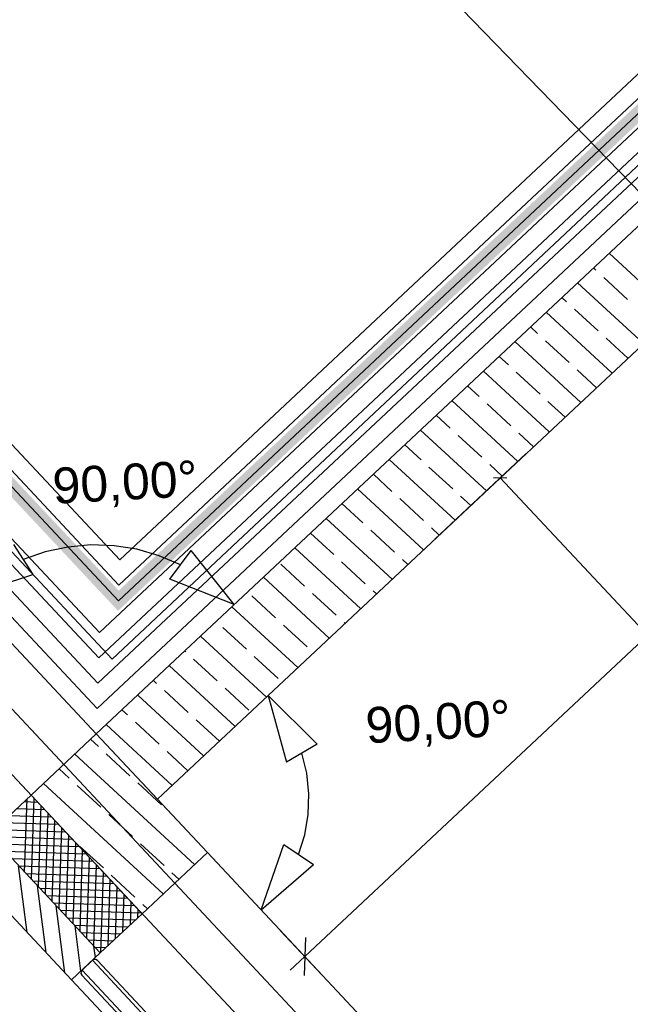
# Model space of a CAD drawing. Extents: x 199 to 1388, y 138 to 979.
# Tile 11 of 155: x 410 to 444, y 396 to 451. Entities that reach past the tile are written whole.
import ezdxf
from ezdxf.lldxf.tags import DXFTag

# ---------------------------------------------------------------- set-up
doc = ezdxf.new("R2010")
doc.units = 0
doc.layers.get('0').update_dxf_attribs({"lineweight": 25})
for name, color, linetype, lineweight, true_color in [('01AFU Allgemein Bemaßung-A07ET47HDI', 7, 'Continuous', 25, 0x848484), ('20 Außenwände-A07ET47EDI', 7, 'Continuous', 25, 0x848484), ('20 Dach Stb-Decke-A07ET47IDI', 7, 'Continuous', 25, 0x848484), ('20 Fenster als Fassade-A07ET47TDI', 7, 'Continuous', 25, 0x848484), ('20 Fundament-A07ET47RDI', 7, 'Continuous', 25, 0x848484), ('20 Innenwände-A07ET47KDI', 7, 'Continuous', 25, 0x848484), ('A-0', 7, 'Continuous', 25, 0x848484), ('H_Ruecklauf', 5, 'STRICHLINIE2', 35, 0x0000ff), ('H_Vorlauf', 1, 'Continuous', 35, 0xff0000), ('UPO_Loop2', 140, 'Continuous', 30, 0x00bfff), ('Uponor_TeilFlaecheGrenze', 6, 'Continuous', 25, 0xff00ff), ('Uponor_ZonenGrenze', 1, 'Continuous', 25, 0xff0000)]:
    doc.layers.add(name, color=color, linetype=linetype, lineweight=lineweight, true_color=true_color)
doc.layers.add('02 Raster Gebäude-A07ET47NDI', color=7, linetype='Continuous', lineweight=25)
doc.layers.add('H_Mass', color=7, linetype='Continuous', lineweight=25)
doc.styles.get("Standard").update_dxf_attribs({"font": 'arial.ttf'})
tags = doc.linetypes.add('Raster-A07ET47ODI', pattern=[0.2, 0.1, -0.05, 0, -0.05]).pattern_tags.tags
tags[10:11] = [DXFTag(74, 4), DXFTag(75, 0), DXFTag(340, '0'), DXFTag(46, 1.0), DXFTag(50, 0.0), DXFTag(44, 0.0), DXFTag(45, 0.0)]
tags[8:9] = [DXFTag(74, 4), DXFTag(75, 0), DXFTag(340, '0'), DXFTag(46, 1.0), DXFTag(50, 0.0), DXFTag(44, 0.0), DXFTag(45, 0.0)]
tags[6:7] = [DXFTag(74, 4), DXFTag(75, 0), DXFTag(340, '0'), DXFTag(46, 1.0), DXFTag(50, 0.0), DXFTag(44, 0.0), DXFTag(45, 0.0)]
tags[4:5] = [DXFTag(74, 4), DXFTag(75, 0), DXFTag(340, '0'), DXFTag(46, 1.0), DXFTag(50, 0.0), DXFTag(44, 0.0), DXFTag(45, 0.0)]
tags = doc.linetypes.add('Strichlinie eng-A07ET47GDI', pattern=[0.115, 0.075, -0.04]).pattern_tags.tags
tags[6:7] = [DXFTag(74, 4), DXFTag(75, 0), DXFTag(340, '0'), DXFTag(46, 1.0), DXFTag(50, 0.0), DXFTag(44, 0.0), DXFTag(45, 0.0)]
tags[4:5] = [DXFTag(74, 4), DXFTag(75, 0), DXFTag(340, '0'), DXFTag(46, 1.0), DXFTag(50, 0.0), DXFTag(44, 0.0), DXFTag(45, 0.0)]
tags = doc.linetypes.add('STRICHLINIE2', pattern=[9.525, 6.35, -3.175]).pattern_tags.tags
tags[6:7] = [DXFTag(74, 4), DXFTag(75, 0), DXFTag(340, '0'), DXFTag(46, 0.0), DXFTag(50, 0.0), DXFTag(44, 0.0), DXFTag(45, 0.0)]
tags[4:5] = [DXFTag(74, 4), DXFTag(75, 0), DXFTag(340, '0'), DXFTag(46, 0.0), DXFTag(50, 0.0), DXFTag(44, 0.0), DXFTag(45, 0.0)]
tags = doc.linetypes.add('Öffnungslinie Tür Fenster-A07ET47JDI', pattern=[0.115, 0.075, -0.04]).pattern_tags.tags
tags[6:7] = [DXFTag(74, 4), DXFTag(75, 0), DXFTag(340, '0'), DXFTag(46, 1.0), DXFTag(50, 0.0), DXFTag(44, 0.0), DXFTag(45, 0.0)]
tags[4:5] = [DXFTag(74, 4), DXFTag(75, 0), DXFTag(340, '0'), DXFTag(46, 1.0), DXFTag(50, 0.0), DXFTag(44, 0.0), DXFTag(45, 0.0)]

# ---------------------------------------------------------------- blocks, each defined once
blk = doc.blocks.new('Referenz-A07ET47ZDI', base_point=(226.995, 158.1))
at = {"layer": '01AFU Allgemein Bemaßung-A07ET47HDI'}
for p, q in [((390.286, 497.373), (446.073, 439.88)), ((479.939, 449.05), (426.039, 398.559)), ((409.763, 421.566), (410.85, 419.888)), ((412.797, 421.429), (411.53, 421.154)), ((414.088, 421.545), (412.797, 421.429)), ((415.383, 421.503), (414.088, 421.545)), ((416.664, 421.302), (415.383, 421.503)), ((417.91, 420.946), (416.664, 421.302)), ((418.506, 419.638), (419.701, 421.242)), ((422.096, 418.21), (419.701, 421.242)), ((411.53, 421.154), (410.307, 420.727)), ((419.103, 420.44), (417.91, 420.946)), ((407.175, 418.697), (410.85, 419.888)), ((422.096, 418.21), (418.506, 419.638)), ((423.99, 413.133), (425.016, 409.408)), ((423.99, 413.133), (426.741, 410.42)), ((426.741, 410.42), (425.016, 409.408)), ((426.153, 408.793), (425.879, 409.914)), ((426.273, 407.645), (426.153, 408.793)), ((426.235, 406.491), (426.273, 407.645)), ((426.041, 405.354), (426.235, 406.491)), ((425.694, 404.253), (426.041, 405.354)), ((423.599, 401.164), (424.866, 404.814)), ((424.866, 404.814), (426.521, 403.692)), ((423.599, 401.164), (426.521, 403.692)), ((424.672, 400.019), (427, 397.533)), ((426.074, 399.62), (426.004, 397.499)), ((426.039, 398.559), (425.218, 397.79))]:
    blk.add_line(p, q, dxfattribs=at)
at = {"layer": '02 Raster Gebäude-A07ET47NDI', "linetype": 'Raster-A07ET47ODI', "ltscale": 56.250004}
blk.add_line((268.905, 562.647), (551.626, 260.835), dxfattribs=at)
at = {"layer": '20 Außenwände-A07ET47EDI'}
for p, q in [((380.209, 447.484), (414.392, 410.993)), ((410.743, 407.575), (414.392, 410.993)), ((414.509, 410.285), (414.069, 410.691)), ((419.883, 403.698), (413.191, 409.868)), ((416.274, 408.658), (414.95, 409.879)), ((412.882, 408.521), (412.313, 409.046)), ((418.127, 402.053), (411.435, 408.223)), ((414.647, 406.894), (413.323, 408.114)), ((418.038, 407.031), (416.715, 408.252)), ((408.407, 405.387), (410.743, 407.575)), ((410.743, 407.575), (416.949, 400.95)), ((410.352, 407.208), (411.109, 407.184)), ((410.386, 403.275), (410.52, 407.366)), ((410.773, 402.862), (410.921, 407.385)), ((411.16, 402.449), (411.307, 406.972)), ((420.598, 404.368), (417.81, 407.344)), ((409.526, 406.435), (411.883, 406.358)), ((409.939, 406.822), (411.496, 406.771)), ((411.546, 402.036), (411.694, 406.559)), ((416.411, 405.267), (415.088, 406.487)), ((418.514, 406.593), (418.479, 406.625)), ((409.113, 406.048), (412.269, 405.945)), ((411.933, 401.623), (412.081, 406.146)), ((408.407, 405.387), (414.613, 398.762)), ((408.7, 405.662), (412.656, 405.532)), ((412.32, 401.21), (412.468, 405.733)), ((412.707, 400.798), (412.854, 405.321)), ((408.52, 405.267), (413.043, 405.119)), ((408.906, 404.854), (413.429, 404.707)), ((413.093, 400.385), (413.241, 404.908)), ((418.175, 403.64), (416.852, 404.86)), ((409.293, 404.442), (413.816, 404.294)), ((414.784, 403.503), (413.461, 404.723)), ((413.48, 399.972), (413.628, 404.495)), ((416.949, 400.95), (420.598, 404.368)), ((434.955, 389.042), (420.598, 404.368)), ((406.802, 403.883), (413.008, 397.258)), ((409.68, 404.029), (414.203, 403.881)), ((410.531, 399.902), (410.052, 403.632)), ((413.867, 399.559), (414.015, 404.082)), ((414.254, 399.146), (414.401, 403.669)), ((410.067, 403.616), (414.59, 403.468)), ((410.453, 403.203), (414.976, 403.055)), ((414.642, 398.789), (414.788, 403.256)), ((416.548, 401.876), (415.225, 403.096)), ((419.005, 402.875), (418.616, 403.233)), ((410.84, 402.79), (415.363, 402.642)), ((415.055, 399.175), (415.175, 402.844)), ((411.582, 398.78), (411.103, 402.509)), ((411.227, 402.377), (415.75, 402.23)), ((415.468, 399.562), (415.561, 402.431)), ((415.881, 399.949), (415.948, 402.018)), ((411.613, 401.964), (416.137, 401.817)), ((412, 401.552), (416.523, 401.404)), ((416.293, 400.336), (416.335, 401.605)), ((417.249, 401.23), (416.99, 401.469)), ((412.634, 397.657), (412.155, 401.386)), ((412.387, 401.139), (416.91, 400.991)), ((414.613, 398.762), (416.949, 400.95)), ((416.706, 400.722), (416.722, 401.192)), ((412.774, 400.726), (416.578, 400.602)), ((413.16, 400.313), (416.165, 400.215)), ((413.53, 397.747), (413.207, 400.264)), ((413.547, 399.9), (415.752, 399.828)), ((413.934, 399.487), (415.339, 399.441)), ((413.008, 397.258), (414.613, 398.762)), ((414.34, 398.506), (414.258, 399.141)), ((414.321, 399.075), (414.926, 399.055)), ((427.365, 381.932), (413.008, 397.258))]:
    blk.add_line(p, q, dxfattribs=at)
at = {"layer": '20 Dach Stb-Decke-A07ET47IDI', "linetype": 'Öffnungslinie Tür Fenster-A07ET47JDI', "ltscale": 56.250004}
blk.add_line((300.686, 525.064), (457.28, 357.895), dxfattribs=at)
at = {"layer": '20 Fenster als Fassade-A07ET47TDI', "linetype": 'Strichlinie eng-A07ET47GDI', "ltscale": 56.250004}
for p, q in [((414.176, 398.352), (413.592, 397.805)), ((414.267, 398.4), (414.176, 398.352)), ((414.176, 398.352), (428.532, 383.026)), ((414.37, 398.397), (414.267, 398.4)), ((414.458, 398.342), (414.37, 398.397)), ((414.458, 398.342), (428.541, 383.308)), ((413.537, 397.717), (413.534, 397.613)), ((413.534, 397.613), (413.583, 397.522)), ((413.592, 397.805), (413.537, 397.717)), ((413.592, 397.805), (427.948, 382.479)), ((413.583, 397.522), (427.666, 382.488))]:
    blk.add_line(p, q, dxfattribs=at)
at = {"layer": '20 Fundament-A07ET47RDI', "linetype": 'Öffnungslinie Tür Fenster-A07ET47JDI', "ltscale": 56.250004}
for p, q in [((415.27, 415.175), (309.004, 528.617)), ((468.692, 465.287), (415.27, 415.175))]:
    blk.add_line(p, q, dxfattribs=at)
at = {"layer": '20 Innenwände-A07ET47KDI'}
for p, q in [((417.81, 407.344), (471.71, 457.835)), ((463.943, 457.41), (414.392, 410.993)), ((443.931, 438.653), (443.925, 438.659)), ((446.733, 434.437), (443.047, 437.836)), ((442.304, 436.889), (442.169, 437.013)), ((444.977, 432.792), (441.291, 436.191)), ((444.069, 435.262), (442.746, 436.482)), ((440.677, 435.124), (440.413, 435.368)), ((443.22, 431.147), (439.535, 434.546)), ((442.442, 433.497), (441.119, 434.718)), ((439.051, 433.36), (438.657, 433.723)), ((441.464, 429.502), (437.779, 432.901)), ((440.815, 431.733), (439.492, 432.953)), ((444.099, 431.97), (442.883, 433.091)), ((437.424, 431.596), (436.9, 432.078)), ((439.708, 427.857), (436.022, 431.255)), ((439.188, 429.969), (437.865, 431.189)), ((442.342, 430.325), (441.256, 431.326)), ((435.797, 429.831), (435.144, 430.433)), ((437.952, 426.212), (434.266, 429.61)), ((440.586, 428.679), (439.629, 429.562)), ((437.561, 428.204), (436.238, 429.424)), ((434.17, 428.067), (433.388, 428.788)), ((436.195, 424.567), (432.51, 427.965)), ((435.934, 426.44), (434.611, 427.66)), ((438.83, 427.034), (438.002, 427.797)), ((432.543, 426.302), (431.632, 427.143)), ((434.439, 422.921), (430.754, 426.32)), ((434.307, 424.675), (432.984, 425.896)), ((437.074, 425.389), (436.375, 426.033)), ((430.916, 424.538), (429.875, 425.497)), ((432.683, 421.276), (428.997, 424.675)), ((432.68, 422.911), (431.357, 424.131)), ((435.317, 423.744), (434.748, 424.269)), ((429.289, 422.774), (428.119, 423.852)), ((430.927, 419.631), (427.241, 423.03)), ((431.053, 421.147), (429.73, 422.367)), ((433.561, 422.099), (433.121, 422.504)), ((427.662, 421.009), (426.363, 422.207)), ((429.17, 417.986), (425.485, 421.384)), ((431.805, 420.454), (431.494, 420.74)), ((426.035, 419.245), (424.712, 420.465)), ((429.426, 419.382), (428.103, 420.602)), ((427.414, 416.341), (423.729, 419.739)), ((424.408, 417.48), (423.085, 418.701)), ((427.8, 417.618), (426.476, 418.838)), ((430.049, 418.809), (429.868, 418.975)), ((425.658, 414.696), (421.972, 418.094)), ((422.781, 415.716), (421.458, 416.936)), ((426.173, 415.853), (424.849, 417.074)), ((428.292, 417.163), (428.241, 417.211)), ((423.902, 413.05), (420.216, 416.449)), ((419.39, 415.578), (419.338, 415.626)), ((424.546, 414.089), (423.222, 415.309)), ((422.146, 411.405), (418.46, 414.804)), ((421.154, 413.952), (419.831, 415.172)), ((417.763, 413.814), (417.582, 413.981)), ((422.919, 412.325), (421.595, 413.545)), ((420.389, 409.76), (416.704, 413.159)), ((419.527, 412.187), (418.204, 413.407)), ((416.136, 412.05), (415.825, 412.336)), ((418.633, 408.115), (414.947, 411.514)), ((417.9, 410.423), (416.577, 411.643)), ((421.267, 410.583), (419.968, 411.78)), ((419.511, 408.938), (418.342, 410.016))]:
    blk.add_line(p, q, dxfattribs=at)
at = {"layer": 'A-0', "linetype": 'Continuous', "ltscale": 312.5}
for p, q in [((417.81, 407.344), (471.71, 457.835)), ((463.943, 457.41), (414.392, 410.993)), ((414.392, 410.993), (410.743, 407.575)), ((414.392, 410.993), (417.81, 407.344)), ((420.598, 404.368), (414.392, 410.993)), ((410.743, 407.575), (408.407, 405.387)), ((410.743, 407.575), (416.949, 400.95)), ((416.949, 400.95), (410.743, 407.575)), ((414.613, 398.762), (408.407, 405.387)), ((408.407, 405.387), (414.613, 398.762)), ((416.949, 400.95), (420.598, 404.368)), ((406.802, 403.883), (413.008, 397.258)), ((414.613, 398.762), (416.949, 400.95)), ((413.008, 397.258), (414.613, 398.762))]:
    blk.add_line(p, q, dxfattribs=at)
at = {"layer": '01AFU Allgemein Bemaßung-A07ET47HDI', "linetype": 'ByBlock', "ltscale": 40.625, "char_height": 2, "attachment_point": 1, "rotation": 3.1332}
for insert in [(411.894, 425.837), (429.389, 412.463)]:
    blk.add_mtext('{\\fArial;90,00°}', dxfattribs=dict(at, insert=insert))
blk = doc.blocks.new('Polylinie-A07ET487DI', base_point=(311.456, 418.429))
at = {"color": 0, "linetype": 'ByBlock', "lineweight": -2, "ltscale": 0.25}
for p, q in [((311.456, 529.629), (415.625, 418.429)), ((415.625, 418.429), (469.243, 468.657))]:
    blk.add_line(p, q, dxfattribs=at)
blk = doc.blocks.new('Polylinie-A07ET48BDI', base_point=(310.777, 417.864))
at = {"color": 0, "linetype": 'ByBlock', "lineweight": -2, "ltscale": 0.25}
for points in [[(414.547, 418.995), (312.135, 529.49), (311.038, 529.49)], [(415.644, 418.995), (414.547, 418.995), (312.135, 529.49)], [(416.814, 418.995), (415.644, 418.995), (469.41, 468.266)], [(415.644, 418.995), (469.41, 468.266), (468.24, 468.266)], [(415.607, 417.864), (415.644, 418.995), (414.547, 418.995)], [(415.607, 417.864), (416.814, 418.995), (415.644, 418.995)]]:
    blk.add_solid(points, dxfattribs=at)
blk = doc.blocks.new('Maß-A07ET493DI', base_point=(433.314, 384.797))
at = {"color": 0, "linetype": 'ByBlock', "lineweight": -2, "ltscale": 0.25}
for p, q in [((438.423, 426.653), (433.314, 421.867)), ((437.338, 425.273), (436.589, 425.297)), ((436.964, 425.285), (471.688, 388.215)), ((473.148, 389.582), (468.039, 384.797)), ((472.063, 388.203), (471.313, 388.227))]:
    blk.add_line(p, q, dxfattribs=at)
at = {"color": 0, "linetype": 'ByBlock', "lineweight": -2, "ltscale": 0.25, "insert": (454.23, 410.364), "char_height": 1.8, "attachment_point": 1, "rotation": 313.1289}
blk.add_mtext('{\\fArial;2540}', dxfattribs=at)
blk = doc.blocks.new('Maß-A07ET4CBDI', base_point=(436.695, 382.805))
at = {"color": 0, "linetype": 'ByBlock', "lineweight": -2, "ltscale": 0.25}
for p, q in [((472.173, 412.196), (468.071, 416.575)), ((439.43, 384.265), (470.806, 413.656)), ((470.818, 414.031), (470.793, 413.281)), ((440.797, 382.805), (436.695, 387.184)), ((439.442, 384.639), (439.417, 383.89))]:
    blk.add_line(p, q, dxfattribs=at)
at = {"color": 0, "linetype": 'ByBlock', "lineweight": -2, "ltscale": 0.25, "insert": (451.504, 398.864), "char_height": 1.8, "attachment_point": 1, "rotation": 43.1294}
blk.add_mtext('{\\fArial;2150}', dxfattribs=at)

msp = doc.modelspace()

# ---------------------------------------------------------------- linework, layer by layer
at = {"layer": 'H_Ruecklauf', "ltscale": 0.35}
for p, q in [((355.673, 484.789), (415.697, 420.711)), ((352.226, 478.819), (414.438, 412.407)), ((446.966, 450.002), (415.697, 420.711)), ((445.86, 444.582), (414.53, 415.233)), ((387.868, 443.696), (414.53, 415.233)), ((446.027, 441.997), (414.438, 412.407))]:
    msp.add_line(p, q, dxfattribs=at)
at = {"layer": 'H_Vorlauf', "ltscale": 0.35}
for p, q in [((355.627, 483.375), (415.651, 419.298)), ((353.639, 478.773), (414.484, 413.82)), ((446.92, 448.589), (415.651, 419.298)), ((445.808, 445.903), (414.576, 416.647)), ((389.281, 443.65), (414.576, 416.647)), ((445.972, 443.316), (414.484, 413.82))]:
    msp.add_line(p, q, dxfattribs=at)

# ---------------------------------------------------------------- block references
at = {"layer": 'H_Mass', "ltscale": 0.25}
for name, p in [('Maß-A07ET493DI', (433.314, 384.797)), ('Maß-A07ET4CBDI', (436.695, 382.805))]:
    msp.add_blockref(name, p, dxfattribs=at)
at = {"layer": 'UPO_Loop2', "color": 219, "lineweight": 80, "ltscale": 4000.00006, "true_color": 0x642165}
msp.add_blockref('Referenz-A07ET47ZDI', (226.995, 158.1), dxfattribs=at)
at = {"layer": 'Uponor_TeilFlaecheGrenze', "ltscale": 0.25}
msp.add_blockref('Polylinie-A07ET487DI', (311.456, 418.429), dxfattribs=at)
at = {"layer": 'Uponor_ZonenGrenze', "ltscale": 0.25}
msp.add_blockref('Polylinie-A07ET48BDI', (310.777, 417.864), dxfattribs=at)

doc.saveas('drawing.dxf')
